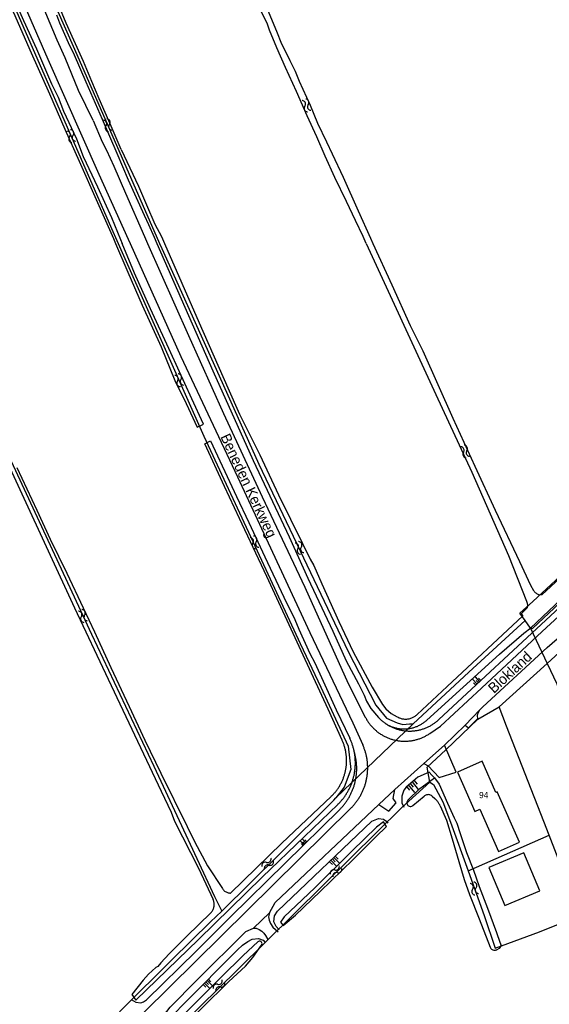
# Model space of a CAD drawing. Extents: x 123992 to 125854, y 449108 to 451911.
# Tile 5 of 175: x 125129 to 125258, y 449316 to 449554. Entities that reach past the tile are written whole.
import ezdxf
from ezdxf.enums import TextEntityAlignment as Align

# ---------------------------------------------------------------- set-up
doc = ezdxf.new("R2010")
doc.units = 0
for name, color, linetype in [('DEFAULT_113', 2, 'CONTINUOUS'), ('DEFAULT_117', 3, 'CONTINUOUS'), ('DEFAULT_21', 8, 'CONTINUOUS'), ('DEFAULT_4', 1, 'CONTINUOUS'), ('DEFAULT_48', 141, 'CONTINUOUS'), ('DEFAULT_6', 1, 'CONTINUOUS'), ('DEFAULT_87', 9, 'CONTINUOUS'), ('DEFAULT_99', 9, 'CONTINUOUS'), ('S04_TALUD', 9, 'CONTINUOUS'), ('S05_WATER', 141, 'CONTINUOUS')]:
    doc.layers.add(name, color=color, linetype=linetype)

msp = doc.modelspace()

# ---------------------------------------------------------------- linework, layer by layer
at = {"layer": 'DEFAULT_21'}
for points in [[(125070.23, 449685.889), (125081.044, 449661.776), (125081.453, 449660.865), (125082.066, 449659.499), (125082.733, 449658.01), (125082.887, 449657.67), (125083.712, 449655.844), (125084.123, 449654.934), (125084.948, 449653.109), (125085.124, 449652.719), (125085.206, 449652.537), (125085.256, 449652.426), (125123.531, 449567.744), (125151.912, 449502.902), (125153.202, 449500)], [(125079.501, 449687.753), (125086.281, 449672.989), (125097.515, 449648.353), (125108.552, 449623.519), (125117.815, 449602.628), (125122.151, 449592.774), (125124.714, 449588.438), (125125.134, 449586.571), (125128.064, 449579.175), (125133.582, 449567.547), (125142.648, 449547.049), (125163.197, 449500)], [(125102.87, 449500), (125102.907, 449499.923), (125106.522, 449491.907), (125108.558, 449487.394), (125109.37, 449485.657), (125128.854, 449443.98), (125146.733, 449405.37), (125161.849, 449373.39), (125167.975, 449360.203), (125176.516, 449341.862), (125178.286, 449338.241)], [(125153.202, 449500), (125173.942, 449453.333), (125185.749, 449427.809), (125197.232, 449403.11), (125202.199, 449392.535), (125208.814, 449378.261), (125209.51, 449372.612), (125207.857, 449368.315), (125205.88, 449365.717)], [(125163.197, 449500), (125163.737, 449498.763), (125176.153, 449471.171), (125187.19, 449446.535), (125208.87, 449401.204), (125215.571, 449388.196), (125218.133, 449385.043), (125220.695, 449383.86), (125222.075, 449383.466), (125223.651, 449383.663), (125224.568, 449383.65)], [(125251.686, 449408.702), (125250.412, 449410.427), (125253.514, 449413.299), (125263.471, 449422.491), (125283.734, 449441.298), (125296.317, 449452.837), (125318.381, 449472.943), (125332.516, 449486.106), (125331.991, 449486.731), (125333.717, 449488.404), (125342.498, 449495.872), (125347.026, 449499.918), (125347.12, 449500)], [(125353.817, 449500), (125353.655, 449499.858), (125334.602, 449483.008), (125318.95, 449468.36), (125291.929, 449443.333), (125278.505, 449430.607), (125263.279, 449416.609), (125252.961, 449406.777)], [(125224.568, 449383.65), (125238.002, 449396.138), (125251.686, 449408.702)], [(125252.961, 449406.777), (125251.686, 449408.702)], [(125252.961, 449406.777), (125256.979, 449398.252)], [(125256.979, 449398.252), (125260.831, 449401.824), (125261.731, 449401.973), (125262.881, 449401.473)], [(125245.371, 449387.737), (125256.979, 449398.252)], [(125256.979, 449398.252), (125259.35, 449393.352), (125271.598, 449354.782), (125275.595, 449341.468)], [(125228.633, 449369.502), (125227.961, 449373.151), (125232.439, 449377.323), (125240.244, 449384.766), (125245.371, 449387.737)], [(125257.445, 449356.663), (125256.151, 449359.989), (125247.143, 449383.062), (125245.371, 449387.737)], [(125205.88, 449365.717), (125224.568, 449383.65)], [(125145.84, 449287.732), (125158.685, 449301.439), (125164.013, 449306.309), (125182.101, 449324.043), (125209.545, 449351.294), (125221.854, 449363.358), (125228.633, 449369.502)], [(125228.633, 449369.502), (125229.508, 449368.977), (125231.78, 449364.727), (125233.601, 449359.852), (125237.869, 449348.031)], [(125178.286, 449338.241), (125192.196, 449352.104), (125205.405, 449365.167), (125205.88, 449365.717)], [(125237.869, 449348.031), (125257.445, 449356.663)], [(125265.011, 449337.216), (125257.445, 449356.663)], [(125237.869, 449348.031), (125241.76, 449337.255), (125244.43, 449329.306), (125255.133, 449333.248), (125265.011, 449337.216)], [(125139.921, 449299.605), (125144.687, 449304.521), (125154.194, 449314.587), (125166.177, 449326.502), (125175.534, 449335.669), (125178.286, 449338.241)]]:
    msp.add_lwpolyline(points, dxfattribs=at)
at = {"layer": 'DEFAULT_4'}
msp.add_lwpolyline([(125250.298, 449355.01), (125244.932, 449367.18), (125244.606, 449367.036), (125241.266, 449374.61), (125235.284, 449371.972), (125239.493, 449362.429), (125240.685, 449362.955), (125245.183, 449352.755), (125250.298, 449355.01)], dxfattribs=at)
at = {"layer": 'DEFAULT_48'}
for points in [[(125072.532, 449679.173), (125076.356, 449670.756), (125081.912, 449658.111), (125085.399, 449650.316), (125090.938, 449638.311), (125096.987, 449624.685), (125105.026, 449606.669), (125112.951, 449589.554), (125119.689, 449574.245), (125124.24, 449563.945), (125126.228, 449559.196), (125127.865, 449555.929), (125132.12, 449546.13), (125136.594, 449536.25), (125140.317, 449527.694), (125143.764, 449519.899), (125148.177, 449509.879), (125152.058, 449501.162), (125152.555, 449500)], [(125101.682, 449617.98), (125104.992, 449610.726), (125106.963, 449606.257), (125110.668, 449598.101), (125116.814, 449584.194), (125120.777, 449575.636), (125123.141, 449570.146), (125125.978, 449563.794), (125130.293, 449554.014), (125133.406, 449547.121), (125137.069, 449538.625), (125138.627, 449535.398), (125139.964, 449531.992), (125143.12, 449525.298), (125144.731, 449521.091), (125148.222, 449513.736), (125151.532, 449506.261), (125153.757, 449500.971), (125154.154, 449500)], [(125188.642, 449558.199), (125191.674, 449550.986), (125192.539, 449548.763), (125194.689, 449544.333), (125195.992, 449541.687), (125196.996, 449539.323), (125197.903, 449537.339), (125199.637, 449533.491), (125201.448, 449529.123), (125203.597, 449524.593), (125204.938, 449521.707)], [(125138.279, 449555.362), (125139.005, 449553.4), (125141.094, 449548.65), (125142.553, 449545.644), (125145.33, 449539.111), (125149.29, 449530.114), (125152.894, 449521.819), (125155.591, 449515.407), (125157.522, 449511.138), (125159.473, 449506.87), (125160.519, 449504.606), (125161.858, 449501.499), (125162.508, 449500)], [(125153.92, 449522.772), (125151.518, 449528.421), (125148.582, 449535.035), (125146.81, 449539.242), (125144.763, 449544.09), (125142.497, 449549.261), (125140.605, 449553.37), (125139.247, 449556.655)], [(125213.218, 449500), (125212.464, 449501.657), (125210.59, 449505.565), (125208.401, 449510.176), (125205.639, 449515.968), (125203.314, 449521.138), (125201.246, 449525.787), (125198.96, 449530.938), (125196.34, 449536.788), (125193.678, 449542.621), (125191.59, 449547.35), (125189.779, 449551.658), (125189.211, 449553.34), (125187.573, 449556.687)], [(125153.92, 449522.772), (125158.08, 449513.853), (125160.03, 449509.364), (125162.038, 449504.696), (125163.698, 449501.668), (125164.421, 449500)], [(125204.938, 449521.707), (125207.62, 449516.075), (125211.285, 449507.919), (125214.241, 449501.286), (125214.832, 449500)], [(125101.851, 449500), (125102.305, 449498.974), (125129.905, 449439.344), (125142.584, 449411.766), (125150.774, 449394.495), (125158.609, 449377.947), (125163.577, 449367.336), (125165.972, 449362.221), (125166.853, 449360.036), (125172.594, 449348.66), (125176.163, 449341.083)], [(125152.555, 449500), (125152.555, 449499.999), (125155.541, 449493.011), (125159.031, 449485.071), (125163.603, 449474.943)], [(125163.603, 449474.943), (125166.892, 449466.804), (125169.644, 449461.266), (125172.293, 449455.47), (125173.839, 449456.216), (125171.012, 449462.353), (125165.93, 449473.525), (125161.023, 449484.195), (125157.118, 449492.759), (125154.154, 449500)], [(125162.508, 449500), (125162.508, 449499.999), (125176.089, 449469.124), (125185.88, 449447.404), (125194.58, 449428.97)], [(125164.421, 449500), (125172.77, 449480.739), (125179.734, 449465.057), (125182.558, 449458.68), (125187.432, 449448.81), (125191.968, 449439.102), (125197.784, 449427.344), (125199.631, 449423.533), (125200.539, 449422.027), (125202.439, 449417.536), (125206.599, 449408.41), (125210.035, 449401.089), (125214.661, 449392.559), (125217.144, 449388.363), (125217.975, 449387.297), (125219.245, 449386.147), (125220.734, 449385.315)], [(125213.218, 449500), (125230.087, 449463.414), (125238.763, 449444.561), (125247.647, 449424.387), (125252.031, 449413.393), (125252.193, 449412.851), (125252.254, 449412.288), (125252.183, 449411.715), (125250.717, 449410.303), (125251.135, 449409.816), (125232.798, 449392.686), (125225.542, 449385.9)], [(125214.832, 449500), (125219.439, 449489.976), (125223.833, 449480.13), (125226.919, 449473.99), (125234.197, 449457.646), (125239.515, 449446.012), (125244.383, 449435.363), (125250.274, 449422.947), (125252.964, 449417.21), (125253.718, 449415.956)], [(125227.887, 449384.546), (125245.422, 449400.512), (125251.336, 449405.624), (125253.061, 449406.922), (125253.444, 449406.701), (125264.025, 449416.658), (125285.148, 449436.352), (125308.594, 449458.216), (125330.338, 449478.647), (125330.123, 449480.046), (125329.306, 449480.847), (125327.949, 449481.449), (125326.686, 449480.175), (125321.997, 449475.973), (125299.513, 449455.145), (125272.019, 449429.956), (125255.729, 449414.927), (125255.192, 449414.882)], [(125207.389, 449379.655), (125203.978, 449387.195), (125202.446, 449390.504), (125197.501, 449401.314), (125189.138, 449419.326), (125182.541, 449433.367), (125178.947, 449441.088), (125174.178, 449451.458), (125175.544, 449452.226), (125181.827, 449438.688), (125184.812, 449432.409), (125188.639, 449424.105), (125193.274, 449414.357), (125195.927, 449408.92), (125196.926, 449406.594), (125199.555, 449400.697), (125200.755, 449398.41), (125202.363, 449394.861), (125205.976, 449387.037), (125209.238, 449380.152)], [(125128.7, 449445.728), (125133.47, 449435.419), (125136.729, 449428.378), (125140.797, 449420.173), (125144.743, 449411.728), (125147.493, 449405.911), (125151.438, 449397.326), (125155.854, 449387.819), (125159.644, 449379.656), (125163.494, 449371.673), (125169.861, 449358.792), (125171.63, 449355.142), (125174.798, 449349.241), (125178.401, 449343.725)], [(125194.58, 449428.97), (125199.072, 449418.962), (125205.14, 449406.105), (125208.397, 449398.885), (125211.328, 449393.306), (125212.685, 449390.598), (125213.312, 449389.134), (125214.297, 449387.348), (125216.208, 449385.183)], [(125253.718, 449415.956), (125253.828, 449415.789), (125253.952, 449415.632), (125254.089, 449415.486), (125254.238, 449415.353), (125254.397, 449415.233), (125254.567, 449415.126), (125254.745, 449415.035), (125254.93, 449414.959), (125255.121, 449414.9), (125255.192, 449414.882)], [(125220.734, 449385.315), (125220.911, 449385.222), (125221.092, 449385.137), (125221.277, 449385.062), (125221.466, 449384.995), (125221.658, 449384.938), (125221.852, 449384.89), (125222.048, 449384.852), (125222.246, 449384.823), (125222.445, 449384.804), (125222.645, 449384.795), (125222.845, 449384.795), (125223.045, 449384.805), (125223.244, 449384.825), (125223.441, 449384.855), (125223.637, 449384.894), (125223.831, 449384.942), (125224.023, 449385), (125224.211, 449385.067), (125224.396, 449385.144), (125224.577, 449385.229), (125224.754, 449385.323), (125224.925, 449385.425), (125225.092, 449385.536), (125225.253, 449385.654), (125225.408, 449385.78), (125225.542, 449385.9)], [(125216.208, 449385.183), (125216.342, 449385.035), (125216.48, 449384.89), (125216.621, 449384.748), (125216.766, 449384.61), (125216.914, 449384.475), (125217.065, 449384.344), (125217.219, 449384.217), (125217.377, 449384.094), (125217.537, 449383.974), (125217.7, 449383.859), (125217.866, 449383.747), (125218.035, 449383.64), (125218.206, 449383.536), (125218.38, 449383.437), (125218.556, 449383.342), (125218.734, 449383.252), (125218.915, 449383.166), (125219.097, 449383.084), (125219.282, 449383.007), (125219.468, 449382.934), (125219.656, 449382.865), (125219.845, 449382.802), (125220.037, 449382.743), (125220.229, 449382.689), (125220.423, 449382.639), (125220.618, 449382.594), (125220.814, 449382.554), (125221.01, 449382.519), (125221.208, 449382.488), (125221.406, 449382.463), (125221.605, 449382.442), (125221.805, 449382.426), (125222.004, 449382.415), (125222.204, 449382.408), (125222.404, 449382.407), (125222.604, 449382.41), (125222.804, 449382.419), (125223.004, 449382.432), (125223.203, 449382.45), (125223.401, 449382.473), (125223.6, 449382.501), (125223.797, 449382.533), (125223.993, 449382.571), (125224.189, 449382.613), (125224.383, 449382.66), (125224.576, 449382.711), (125224.768, 449382.768), (125224.959, 449382.829), (125225.148, 449382.894), (125225.335, 449382.965), (125225.521, 449383.039), (125225.704, 449383.119), (125225.886, 449383.202), (125226.065, 449383.29), (125226.243, 449383.383), (125226.418, 449383.48), (125226.59, 449383.58), (125226.76, 449383.686), (125226.928, 449383.795), (125227.093, 449383.908), (125227.255, 449384.026), (125227.414, 449384.147), (125227.57, 449384.272), (125227.723, 449384.401), (125227.873, 449384.533), (125227.887, 449384.546)], [(125204.7, 449366.029), (125204.844, 449366.167), (125204.986, 449366.308), (125205.126, 449366.451), (125205.263, 449366.597), (125205.398, 449366.745), (125205.53, 449366.895), (125205.66, 449367.047), (125205.787, 449367.201), (125205.912, 449367.358), (125206.034, 449367.516), (125206.153, 449367.677), (125206.269, 449367.839), (125206.383, 449368.004), (125206.494, 449368.17), (125206.603, 449368.338), (125206.708, 449368.508), (125206.811, 449368.68), (125206.91, 449368.853), (125207.007, 449369.028), (125207.101, 449369.205), (125207.192, 449369.383), (125207.28, 449369.563), (125207.365, 449369.744), (125207.446, 449369.926), (125207.525, 449370.11), (125207.601, 449370.295), (125207.673, 449370.482), (125207.743, 449370.669), (125207.809, 449370.858), (125207.872, 449371.048), (125207.932, 449371.239), (125207.989, 449371.43), (125208.042, 449371.623), (125208.093, 449371.817), (125208.14, 449372.011), (125208.184, 449372.206), (125208.224, 449372.402), (125208.261, 449372.599), (125208.295, 449372.796), (125208.326, 449372.993), (125208.353, 449373.191), (125208.377, 449373.39), (125208.398, 449373.589), (125208.415, 449373.788), (125208.429, 449373.988), (125208.44, 449374.187), (125208.447, 449374.387), (125208.451, 449374.587), (125208.452, 449374.787), (125208.449, 449374.987), (125208.443, 449375.187), (125208.434, 449375.387), (125208.421, 449375.586), (125208.405, 449375.786), (125208.386, 449375.985), (125208.363, 449376.183), (125208.337, 449376.382), (125208.308, 449376.58), (125208.275, 449376.777), (125208.239, 449376.974), (125208.2, 449377.17), (125208.157, 449377.365), (125208.112, 449377.56), (125208.062, 449377.754), (125208.01, 449377.947), (125207.955, 449378.139), (125207.896, 449378.33), (125207.834, 449378.52), (125207.769, 449378.709), (125207.701, 449378.898), (125207.63, 449379.084), (125207.555, 449379.27), (125207.478, 449379.454), (125207.397, 449379.637), (125207.389, 449379.655)], [(125206.316, 449364.104), (125206.459, 449364.244), (125206.6, 449364.386), (125206.738, 449364.53), (125206.875, 449364.676), (125207.01, 449364.824), (125207.142, 449364.974), (125207.273, 449365.125), (125207.401, 449365.279), (125207.527, 449365.434), (125207.65, 449365.591), (125207.772, 449365.75), (125207.891, 449365.911), (125208.008, 449366.073), (125208.122, 449366.237), (125208.235, 449366.403), (125208.344, 449366.57), (125208.452, 449366.739), (125208.557, 449366.909), (125208.659, 449367.081), (125208.759, 449367.254), (125208.857, 449367.428), (125208.952, 449367.604), (125209.044, 449367.782), (125209.134, 449367.96), (125209.222, 449368.14), (125209.307, 449368.321), (125209.389, 449368.504), (125209.469, 449368.687), (125209.546, 449368.872), (125209.62, 449369.057), (125209.692, 449369.244), (125209.761, 449369.432), (125209.827, 449369.62), (125209.89, 449369.81), (125209.951, 449370.001), (125210.01, 449370.192), (125210.065, 449370.384), (125210.118, 449370.577), (125210.168, 449370.771), (125210.215, 449370.965), (125210.259, 449371.16), (125210.301, 449371.356), (125210.339, 449371.552), (125210.375, 449371.749), (125210.408, 449371.946), (125210.439, 449372.144), (125210.466, 449372.342), (125210.491, 449372.54), (125210.512, 449372.739), (125210.531, 449372.938), (125210.548, 449373.137), (125210.561, 449373.337), (125210.571, 449373.537), (125210.579, 449373.737), (125210.583, 449373.937), (125210.585, 449374.137), (125210.584, 449374.337), (125210.58, 449374.536), (125210.573, 449374.736), (125210.564, 449374.936), (125210.551, 449375.136), (125210.536, 449375.335), (125210.518, 449375.534), (125210.497, 449375.733), (125210.473, 449375.932), (125210.446, 449376.13), (125210.417, 449376.328), (125210.384, 449376.525), (125210.349, 449376.722), (125210.311, 449376.918), (125210.27, 449377.114), (125210.227, 449377.309), (125210.18, 449377.504), (125210.131, 449377.698), (125210.079, 449377.891), (125210.025, 449378.083), (125209.967, 449378.275), (125209.907, 449378.466), (125209.844, 449378.655), (125209.778, 449378.844), (125209.71, 449379.032), (125209.639, 449379.219), (125209.566, 449379.405), (125209.489, 449379.59), (125209.41, 449379.774), (125209.329, 449379.957), (125209.245, 449380.138), (125209.238, 449380.152)], [(125223.305, 449365.135), (125226.187, 449368.007), (125229.708, 449370.556), (125230.834, 449369.027), (125232.914, 449364.415), (125234.504, 449360.865), (125235.152, 449359.561), (125235.95, 449357.057), (125237.47, 449352.468), (125239.173, 449348.179), (125240.579, 449344.231), (125242.573, 449338.999), (125244.722, 449333.128), (125245.541, 449330.784), (125245.854, 449329.942), (125245.388, 449329.227), (125244.799, 449328.938)], [(125224.505, 449363.826), (125227.271, 449366.157)], [(125229.134, 449366.142), (125228.975, 449366.262), (125228.8, 449366.359), (125228.613, 449366.431), (125228.419, 449366.476), (125228.22, 449366.494), (125228.02, 449366.483), (125227.824, 449366.445), (125227.635, 449366.38), (125227.457, 449366.29), (125227.293, 449366.175), (125227.271, 449366.157)], [(125229.134, 449366.142), (125229.78, 449365.579)], [(125175.594, 449337.9), (125169.792, 449332.201), (125165.537, 449327.941), (125163.478, 449325.8), (125162.751, 449324.887), (125162.289, 449324.612), (125160.556, 449323.048), (125159.263, 449321.561), (125156.474, 449318.087), (125157.461, 449316.701), (125172.624, 449331.398), (125188.01, 449346.472), (125198.313, 449356.375), (125206.316, 449364.104)], [(125204.7, 449366.029), (125192.781, 449354.783), (125180.399, 449342.66)], [(125223.305, 449365.135), (125223.18, 449364.979), (125223.093, 449364.799), (125223.049, 449364.605), (125223.049, 449364.405), (125223.094, 449364.211), (125223.18, 449364.031), (125223.305, 449363.875), (125223.462, 449363.751), (125223.642, 449363.665), (125223.836, 449363.622), (125224.036, 449363.623), (125224.23, 449363.668), (125224.41, 449363.756), (125224.505, 449363.826)], [(125231.074, 449363.82), (125230.99, 449364.001), (125230.898, 449364.179), (125230.8, 449364.353), (125230.695, 449364.523), (125230.583, 449364.689), (125230.464, 449364.85), (125230.34, 449365.007), (125230.209, 449365.158), (125230.072, 449365.303), (125229.929, 449365.444), (125229.781, 449365.578), (125229.78, 449365.579)], [(125231.074, 449363.82), (125232.619, 449360.301), (125233.979, 449355.815), (125235.633, 449350.306), (125236.895, 449345.981), (125238.223, 449342.273), (125240.531, 449336.42), (125243.174, 449329.576)], [(125218.089, 449358.785), (125217.359, 449359.871), (125215.668, 449358.626), (125209.821, 449352.862), (125200.746, 449343.947), (125196.23, 449339.65), (125193.367, 449336.897), (125192.496, 449335.586), (125193.149, 449334.781), (125196.09, 449337.273), (125202.037, 449342.998), (125210.022, 449350.802), (125215.508, 449356.25), (125218.089, 449358.785)], [(125178.401, 449343.725), (125178.518, 449343.563), (125178.647, 449343.411), (125178.79, 449343.27), (125178.943, 449343.142), (125179.107, 449343.028), (125179.281, 449342.928), (125179.462, 449342.843), (125179.649, 449342.773), (125179.842, 449342.72), (125180.038, 449342.684), (125180.237, 449342.664), (125180.399, 449342.66)], [(125175.594, 449337.9), (125175.732, 449338.045), (125175.858, 449338.2), (125175.974, 449338.363), (125176.077, 449338.534), (125176.168, 449338.712), (125176.246, 449338.896), (125176.311, 449339.086), (125176.361, 449339.279), (125176.398, 449339.476), (125176.421, 449339.674), (125176.429, 449339.874), (125176.424, 449340.074), (125176.403, 449340.273), (125176.369, 449340.47), (125176.321, 449340.664), (125176.259, 449340.854), (125176.183, 449341.039), (125176.163, 449341.083)], [(125186.946, 449330.844), (125183.469, 449327.57), (125178.084, 449322.281), (125170.34, 449314.515), (125164.995, 449309.166), (125166.163, 449307.816), (125168.096, 449309.419), (125173.441, 449314.808), (125179.955, 449321.207), (125183.967, 449324.949), (125185.784, 449327.071), (125187.877, 449330.035)], [(125187.877, 449330.035), (125187.965, 449330.214), (125187.991, 449330.411), (125187.953, 449330.607), (125187.855, 449330.78), (125187.708, 449330.914), (125187.525, 449330.994), (125187.327, 449331.011), (125187.133, 449330.965), (125186.964, 449330.86), (125186.946, 449330.844)], [(125243.174, 449329.576), (125243.261, 449329.396), (125243.378, 449329.234), (125243.52, 449329.093), (125243.683, 449328.979), (125243.864, 449328.893), (125244.056, 449328.839), (125244.255, 449328.818), (125244.454, 449328.831), (125244.648, 449328.877), (125244.799, 449328.938)]]:
    msp.add_lwpolyline(points, dxfattribs=at)
at = {"layer": 'DEFAULT_6'}
msp.add_lwpolyline([(125255.22, 449343.167), (125251.341, 449352.4), (125242.864, 449348.839), (125246.743, 449339.606), (125255.22, 449343.167)], dxfattribs=at)
at = {"layer": 'DEFAULT_87'}
for points in [[(125230.778, 449384.667), (125258.948, 449410.847), (125286.644, 449436.745), (125307.425, 449456.049), (125324.356, 449471.67), (125329.754, 449476.93), (125330.212, 449477.545), (125330.432, 449478.264), (125330.338, 449478.647)], [(125217.922, 449383.684), (125218.089, 449383.573), (125218.257, 449383.466), (125218.428, 449383.362), (125218.601, 449383.261), (125218.775, 449383.163), (125218.952, 449383.069), (125219.13, 449382.979), (125219.31, 449382.891), (125219.492, 449382.808), (125219.675, 449382.728), (125219.86, 449382.651), (125220.046, 449382.578), (125220.233, 449382.508), (125220.422, 449382.443), (125220.612, 449382.38), (125220.804, 449382.322), (125220.996, 449382.267), (125221.189, 449382.216), (125221.384, 449382.169), (125221.579, 449382.125), (125221.775, 449382.086), (125221.972, 449382.05), (125222.169, 449382.018), (125222.367, 449381.989), (125222.566, 449381.965), (125222.764, 449381.944), (125222.964, 449381.927), (125223.163, 449381.915), (125223.363, 449381.905), (125223.563, 449381.9), (125223.763, 449381.899), (125223.963, 449381.901), (125224.163, 449381.908), (125224.363, 449381.918), (125224.562, 449381.932), (125224.761, 449381.95), (125224.96, 449381.972), (125225.158, 449381.998), (125225.356, 449382.027), (125225.553, 449382.06), (125225.75, 449382.097), (125225.946, 449382.138), (125226.141, 449382.183), (125226.335, 449382.231), (125226.528, 449382.283), (125226.72, 449382.339), (125226.911, 449382.399), (125227.101, 449382.462), (125227.289, 449382.529), (125227.476, 449382.6), (125227.662, 449382.674), (125227.846, 449382.751), (125228.029, 449382.833), (125228.21, 449382.917), (125228.39, 449383.006), (125228.567, 449383.097), (125228.743, 449383.193), (125228.917, 449383.291), (125229.089, 449383.393), (125229.26, 449383.498), (125229.428, 449383.607), (125229.593, 449383.718), (125229.757, 449383.833), (125229.919, 449383.951), (125230.078, 449384.072), (125230.235, 449384.196), (125230.389, 449384.323), (125230.541, 449384.453), (125230.69, 449384.586), (125230.778, 449384.667)], [(125206.733, 449362.844), (125206.875, 449362.985), (125207.014, 449363.129), (125207.152, 449363.274), (125207.287, 449363.421), (125207.42, 449363.57), (125207.551, 449363.721), (125207.68, 449363.874), (125207.807, 449364.029), (125207.932, 449364.185), (125208.054, 449364.344), (125208.174, 449364.504), (125208.292, 449364.665), (125208.407, 449364.829), (125208.52, 449364.994), (125208.631, 449365.16), (125208.739, 449365.328), (125208.845, 449365.498), (125208.948, 449365.669), (125209.049, 449365.842), (125209.148, 449366.016), (125209.244, 449366.191), (125209.337, 449366.368), (125209.428, 449366.546), (125209.516, 449366.726), (125209.602, 449366.906), (125209.685, 449367.088), (125209.766, 449367.271), (125209.844, 449367.455), (125209.919, 449367.641), (125209.992, 449367.827), (125210.062, 449368.014), (125210.129, 449368.203), (125210.194, 449368.392), (125210.256, 449368.582), (125210.315, 449368.773), (125210.372, 449368.965), (125210.425, 449369.158), (125210.476, 449369.351), (125210.525, 449369.545), (125210.57, 449369.74), (125210.613, 449369.935), (125210.653, 449370.131), (125210.69, 449370.328), (125210.724, 449370.525), (125210.755, 449370.722), (125210.784, 449370.92), (125210.81, 449371.119), (125210.832, 449371.317), (125210.852, 449371.516), (125210.87, 449371.716), (125210.884, 449371.915), (125210.896, 449372.115), (125210.904, 449372.315), (125210.91, 449372.514), (125210.913, 449372.714), (125210.913, 449372.914), (125210.91, 449373.114), (125210.905, 449373.314), (125210.896, 449373.514), (125210.885, 449373.714), (125210.871, 449373.913), (125210.854, 449374.113), (125210.834, 449374.312), (125210.811, 449374.51), (125210.786, 449374.709), (125210.757, 449374.907), (125210.726, 449375.104), (125210.692, 449375.301), (125210.655, 449375.498), (125210.616, 449375.694), (125210.573, 449375.889), (125210.528, 449376.084), (125210.48, 449376.278), (125210.429, 449376.472), (125210.376, 449376.664), (125210.363, 449376.708)], [(125229.748, 449370.595), (125229.113, 449371.18), (125228.46, 449371.905), (125225.67, 449370.689), (125222.85, 449368.315), (125222.344, 449367.6), (125221.837, 449366.156), (125221.845, 449364.478), (125222.305, 449363.44)], [(125156.324, 449316.875), (125157.444, 449316.256), (125158.644, 449316.097), (125159.351, 449316.321), (125160.042, 449316.82), (125172.04, 449328.606), (125180.43, 449336.966), (125206.733, 449362.844)], [(125192.165, 449333.72), (125191.385, 449334.538), (125190.845, 449335.716), (125191.044, 449337.113), (125191.777, 449338.279), (125214.565, 449360.037), (125216.168, 449360.722), (125217.368, 449360.523), (125218.167, 449359.984), (125218.407, 449359.605)], [(125165.082, 449307.295), (125164.422, 449307.774), (125164.042, 449308.812), (125164.042, 449309.71), (125164.676, 449311.255), (125169.03, 449315.744), (125182.061, 449328.921), (125183.27, 449330.049), (125184.549, 449330.941), (125185.628, 449331.481), (125187.147, 449331.661), (125188.307, 449331.262), (125188.767, 449330.683)]]:
    msp.add_lwpolyline(points, dxfattribs=at)
at = {"layer": 'DEFAULT_99'}
for points in [[(125063.407, 449708.385), (125068.49, 449696.823), (125072.59, 449687.885), (125075.684, 449681.111), (125083.726, 449663.375), (125092.317, 449644.217), (125096.69, 449634.198), (125099.764, 449627.444), (125106.346, 449612.856), (125112.886, 449597.827), (125116.157, 449590.593), (125120.687, 449580.072), (125125.73, 449568.591), (125136.149, 449544.646), (125148.502, 449516.771), (125155.636, 449500.999), (125156.083, 449500)], [(125147.128, 449529.748), (125143.557, 449537.065), (125140.33, 449544.939), (125138.459, 449549.206), (125135.702, 449555.798), (125132.312, 449563.134), (125130.083, 449567.904), (125127.205, 449574.096), (125125.155, 449578.505), (125122.926, 449583.156), (125121.231, 449586.823), (125118.135, 449593.417), (125116.012, 449598.887), (125113.551, 449604.677), (125110.345, 449612.83), (125107.386, 449619.023), (125105.455, 449623.272), (125102.224, 449630.567), (125098.952, 449637.741), (125094.36, 449647.862), (125090.144, 449657.54), (125085.592, 449667.56), (125081.456, 449677.138)], [(125147.128, 449529.748), (125149.314, 449524.619), (125150.4, 449522.615), (125152.174, 449518.726), (125154.99, 449512.134), (125159.52, 449501.674), (125160.267, 449500)], [(125156.083, 449500), (125168.342, 449472.606), (125182.066, 449443.44), (125199.598, 449405.732), (125210.007, 449383.887), (125212.387, 449378.529)], [(125160.267, 449500), (125160.267, 449499.999), (125170.245, 449477.704), (125178.661, 449458.793), (125188.064, 449438.655), (125198.333, 449416.751), (125208.81, 449393.427), (125212.992, 449385.271)], [(125228.607, 449381.325), (125231.175, 449383.089), (125241.112, 449392.256), (125255.826, 449406.018), (125266.832, 449416.174), (125279.169, 449427.918), (125292.274, 449440.394), (125301.646, 449448.986), (125307.691, 449454.39), (125312.768, 449458.942), (125319.661, 449465.217), (125331.793, 449476.263)], [(125240.728, 449387.065), (125241.454, 449387.758), (125257.013, 449402.152), (125260.659, 449405.258)], [(125212.992, 449385.271), (125213.085, 449385.094), (125213.181, 449384.919), (125213.281, 449384.745), (125213.383, 449384.573), (125213.489, 449384.404), (125213.598, 449384.236), (125213.71, 449384.07), (125213.825, 449383.907), (125213.944, 449383.746), (125214.065, 449383.586), (125214.189, 449383.43), (125214.316, 449383.275), (125214.446, 449383.123), (125214.579, 449382.974), (125214.714, 449382.826), (125214.852, 449382.682), (125214.993, 449382.54), (125215.137, 449382.401), (125215.283, 449382.264), (125215.431, 449382.13), (125215.582, 449381.999), (125215.736, 449381.871), (125215.892, 449381.745), (125216.05, 449381.623), (125216.21, 449381.504), (125216.373, 449381.387), (125216.538, 449381.274), (125216.704, 449381.163), (125216.873, 449381.056), (125217.044, 449380.952), (125217.217, 449380.851), (125217.391, 449380.754), (125217.568, 449380.66), (125217.746, 449380.569), (125217.926, 449380.481), (125218.107, 449380.397), (125218.29, 449380.316), (125218.474, 449380.238), (125218.66, 449380.164), (125218.847, 449380.094), (125219.036, 449380.027), (125219.225, 449379.963), (125219.416, 449379.904), (125219.608, 449379.847), (125219.801, 449379.794), (125219.995, 449379.745), (125220.19, 449379.7), (125220.385, 449379.658), (125220.581, 449379.619), (125220.778, 449379.585), (125220.976, 449379.554), (125221.174, 449379.527), (125221.373, 449379.503), (125221.572, 449379.483), (125221.771, 449379.467), (125221.971, 449379.455), (125222.171, 449379.446), (125222.371, 449379.441), (125222.57, 449379.44), (125222.77, 449379.443), (125222.97, 449379.449), (125223.17, 449379.459), (125223.37, 449379.473), (125223.569, 449379.49), (125223.768, 449379.511), (125223.966, 449379.536), (125224.164, 449379.565), (125224.362, 449379.597), (125224.558, 449379.633), (125224.754, 449379.672), (125224.95, 449379.716), (125225.144, 449379.762), (125225.338, 449379.813), (125225.53, 449379.867), (125225.722, 449379.925), (125225.912, 449379.986), (125226.101, 449380.051), (125226.289, 449380.119), (125226.476, 449380.191), (125226.661, 449380.266), (125226.845, 449380.345), (125227.027, 449380.427), (125227.208, 449380.512), (125227.387, 449380.601), (125227.565, 449380.693), (125227.741, 449380.789), (125227.915, 449380.887), (125228.087, 449380.989), (125228.257, 449381.094), (125228.425, 449381.203), (125228.591, 449381.314), (125228.607, 449381.325)], [(125240.728, 449387.065), (125237.136, 449383.319)], [(125237.136, 449383.319), (125237.97, 449382.713), (125240.228, 449384.911), (125240.174, 449385.551), (125240.258, 449386.07), (125240.463, 449386.567), (125240.728, 449387.065)], [(125232.175, 449378.466), (125237.136, 449383.319)], [(125209.497, 449363.216), (125209.638, 449363.358), (125209.777, 449363.501), (125209.914, 449363.647), (125210.049, 449363.795), (125210.182, 449363.944), (125210.312, 449364.096), (125210.441, 449364.249), (125210.567, 449364.405), (125210.69, 449364.562), (125210.812, 449364.721), (125210.931, 449364.881), (125211.048, 449365.044), (125211.162, 449365.208), (125211.274, 449365.373), (125211.384, 449365.541), (125211.491, 449365.71), (125211.595, 449365.88), (125211.697, 449366.052), (125211.797, 449366.226), (125211.894, 449366.4), (125211.989, 449366.577), (125212.081, 449366.754), (125212.17, 449366.933), (125212.257, 449367.114), (125212.341, 449367.295), (125212.422, 449367.478), (125212.501, 449367.662), (125212.577, 449367.847), (125212.65, 449368.033), (125212.721, 449368.22), (125212.788, 449368.408), (125212.854, 449368.597), (125212.916, 449368.787), (125212.975, 449368.978), (125213.032, 449369.17), (125213.086, 449369.362), (125213.137, 449369.556), (125213.186, 449369.75), (125213.231, 449369.944), (125213.274, 449370.14), (125213.313, 449370.336), (125213.35, 449370.532), (125213.384, 449370.73), (125213.416, 449370.927), (125213.444, 449371.125), (125213.469, 449371.323), (125213.492, 449371.522), (125213.511, 449371.721), (125213.528, 449371.921), (125213.542, 449372.12), (125213.553, 449372.32), (125213.561, 449372.52), (125213.566, 449372.72), (125213.568, 449372.92), (125213.567, 449373.12), (125213.563, 449373.319), (125213.556, 449373.519), (125213.547, 449373.719), (125213.534, 449373.919), (125213.519, 449374.118), (125213.501, 449374.317), (125213.48, 449374.516), (125213.455, 449374.715), (125213.428, 449374.913), (125213.399, 449375.111), (125213.366, 449375.308), (125213.33, 449375.505), (125213.292, 449375.701), (125213.25, 449375.897), (125213.206, 449376.092), (125213.159, 449376.286), (125213.109, 449376.48), (125213.056, 449376.673), (125213.001, 449376.865), (125212.943, 449377.056), (125212.881, 449377.247), (125212.818, 449377.436), (125212.751, 449377.625), (125212.682, 449377.812), (125212.609, 449377.999), (125212.535, 449378.184), (125212.457, 449378.369), (125212.387, 449378.529)], [(125232.175, 449378.466), (125227.139, 449374.072)], [(125227.139, 449374.072), (125228.234, 449373.505), (125230.868, 449370.686), (125234.999, 449371.909), (125232.175, 449378.466)], [(125220.126, 449367.739), (125227.139, 449374.072)], [(125220.126, 449367.739), (125216.276, 449364.095)], [(125216.276, 449364.095), (125218.721, 449362.497), (125220.418, 449364.48), (125219.708, 449365.585), (125220.126, 449367.739)], [(125189.796, 449337.905), (125191.157, 449340.352), (125216.276, 449364.095)], [(125159.436, 449313.727), (125209.497, 449363.216)], [(125185.946, 449334.182), (125189.796, 449337.905)], [(125189.796, 449337.905), (125189.562, 449336.88), (125189.728, 449336.065), (125190.082, 449335.251), (125190.638, 449334.384), (125191.875, 449333.283)], [(125162.307, 449310.636), (125162.53, 449310.845), (125165.805, 449314.992), (125172.22, 449321.572), (125184.058, 449333.339), (125185.946, 449334.182)], [(125185.946, 449334.182), (125186.602, 449334.117), (125187.332, 449333.855), (125187.984, 449333.403), (125188.434, 449332.912), (125188.849, 449332.364), (125189.44, 449331.44)]]:
    msp.add_lwpolyline(points, dxfattribs=at)
at = {"layer": 'S04_TALUD'}
for p, q in [((125239.534, 449395.037), (125240.65, 449393.831)), ((125238.931, 449394.479), (125240.046, 449393.273)), ((125239.187, 449393.597), (125239.745, 449392.994)), ((125239.79, 449394.155), (125240.348, 449393.552)), ((125240.393, 449394.713), (125240.951, 449394.11)), ((125224.988, 449367.015), (125223.481, 449368.836)), ((125224.689, 449368.302), (125223.936, 449369.213)), ((125225.898, 449367.769), (125224.391, 449369.59)), ((125225.6, 449369.056), (125224.847, 449369.966)), ((125223.779, 449367.549), (125223.025, 449368.46)), ((125197.229, 449355.32), (125198.108, 449354.389)), ((125197.436, 449354.635), (125197.875, 449354.17)), ((125197.695, 449355.76), (125198.574, 449354.829)), ((125197.902, 449355.075), (125198.341, 449354.609)), ((125198.367, 449355.514), (125198.807, 449355.048)), ((125205.027, 449349.555), (125204.354, 449350.239)), ((125206.042, 449349.207), (125204.696, 449350.576)), ((125205.711, 449350.228), (125205.038, 449350.912)), ((125206.726, 449349.88), (125205.38, 449351.248)), ((125206.395, 449350.901), (125205.722, 449351.585)), ((125175.348, 449319.574), (125174.069, 449320.826)), ((125175.021, 449320.52), (125174.382, 449321.146)), ((125175.974, 449320.214), (125174.695, 449321.466)), ((125175.648, 449321.159), (125175.008, 449321.785)), ((125174.395, 449319.88), (125173.756, 449320.507))]:
    msp.add_line(p, q, dxfattribs=at)
at = {"layer": 'S05_WATER'}
for points in [[(125198.349, 449533.233), (125198.452, 449533.404), (125198.512, 449533.594), (125198.527, 449533.793), (125198.494, 449533.99), (125198.416, 449534.174), (125198.298, 449534.334), (125198.145, 449534.463), (125197.967, 449534.553), (125197.773, 449534.598), (125197.735, 449534.601)], [(125198.349, 449533.233), (125198.247, 449533.062), (125198.186, 449532.872), (125198.172, 449532.673), (125198.205, 449532.476), (125198.283, 449532.292), (125198.401, 449532.131), (125198.554, 449532.003), (125198.732, 449531.913), (125198.926, 449531.868), (125198.963, 449531.864)], [(125199.171, 449533.601), (125199.273, 449533.772), (125199.334, 449533.962), (125199.348, 449534.161), (125199.315, 449534.358), (125199.237, 449534.542), (125199.119, 449534.703), (125198.966, 449534.831), (125198.788, 449534.921), (125198.594, 449534.966), (125198.557, 449534.97)], [(125199.171, 449533.601), (125199.068, 449533.43), (125199.008, 449533.24), (125198.993, 449533.041), (125199.026, 449532.844), (125199.104, 449532.66), (125199.222, 449532.5), (125199.375, 449532.371), (125199.553, 449532.281), (125199.747, 449532.236), (125199.785, 449532.233)], [(125150.234, 449528.452), (125150.338, 449528.623), (125150.4, 449528.813), (125150.415, 449529.012), (125150.383, 449529.209), (125150.307, 449529.393), (125150.19, 449529.554), (125150.038, 449529.684), (125149.86, 449529.774), (125149.666, 449529.821), (125149.629, 449529.825)], [(125150.234, 449528.452), (125150.13, 449528.282), (125150.069, 449528.092), (125150.054, 449527.893), (125150.085, 449527.696), (125150.162, 449527.512), (125150.279, 449527.35), (125150.431, 449527.221), (125150.609, 449527.13), (125150.803, 449527.084), (125150.84, 449527.08)], [(125151.058, 449528.816), (125151.162, 449528.986), (125151.223, 449529.176), (125151.238, 449529.375), (125151.207, 449529.572), (125151.13, 449529.756), (125151.013, 449529.918), (125150.861, 449530.047), (125150.683, 449530.138), (125150.489, 449530.184), (125150.452, 449530.188)], [(125151.058, 449528.816), (125150.954, 449528.645), (125150.892, 449528.455), (125150.877, 449528.256), (125150.909, 449528.059), (125150.985, 449527.875), (125151.102, 449527.714), (125151.254, 449527.584), (125151.432, 449527.494), (125151.626, 449527.447), (125151.663, 449527.443)], [(125141.422, 449525.81), (125141.528, 449525.978), (125141.592, 449526.167), (125141.611, 449526.366), (125141.582, 449526.563), (125141.508, 449526.749), (125141.393, 449526.912), (125141.244, 449527.044), (125141.067, 449527.137), (125140.874, 449527.187), (125140.837, 449527.191)], [(125142.25, 449526.16), (125142.357, 449526.329), (125142.421, 449526.518), (125142.439, 449526.717), (125142.411, 449526.914), (125142.337, 449527.1), (125142.222, 449527.263), (125142.072, 449527.395), (125141.896, 449527.488), (125141.703, 449527.538), (125141.665, 449527.542)], [(125142.25, 449526.16), (125142.144, 449525.992), (125142.08, 449525.803), (125142.061, 449525.604), (125142.09, 449525.407), (125142.164, 449525.221), (125142.279, 449525.058), (125142.428, 449524.926), (125142.605, 449524.833), (125142.798, 449524.783), (125142.835, 449524.779)], [(125141.422, 449525.81), (125141.315, 449525.641), (125141.251, 449525.452), (125141.233, 449525.253), (125141.261, 449525.056), (125141.335, 449524.87), (125141.45, 449524.707), (125141.6, 449524.575), (125141.776, 449524.482), (125141.969, 449524.432), (125142.007, 449524.428)], [(125167.554, 449466.663), (125167.654, 449466.836), (125167.712, 449467.027), (125167.723, 449467.226), (125167.688, 449467.422), (125167.608, 449467.605), (125167.488, 449467.764), (125167.333, 449467.891), (125167.154, 449467.978), (125166.959, 449468.021), (125166.922, 449468.023)], [(125167.554, 449466.663), (125167.453, 449466.491), (125167.396, 449466.3), (125167.384, 449466.101), (125167.42, 449465.904), (125167.5, 449465.722), (125167.62, 449465.562), (125167.775, 449465.436), (125167.954, 449465.349), (125168.149, 449465.306), (125168.186, 449465.303)], [(125168.37, 449467.043), (125168.471, 449467.215), (125168.528, 449467.406), (125168.54, 449467.605), (125168.504, 449467.802), (125168.424, 449467.984), (125168.304, 449468.144), (125168.149, 449468.27), (125167.97, 449468.357), (125167.775, 449468.4), (125167.738, 449468.403)], [(125168.37, 449467.043), (125168.27, 449466.87), (125168.212, 449466.679), (125168.201, 449466.48), (125168.236, 449466.284), (125168.316, 449466.101), (125168.436, 449465.942), (125168.591, 449465.815), (125168.77, 449465.728), (125168.965, 449465.685), (125169.002, 449465.683)], [(125236.743, 449449.402), (125236.839, 449449.577), (125236.891, 449449.77), (125236.897, 449449.969), (125236.857, 449450.165), (125236.772, 449450.345), (125236.647, 449450.501), (125236.489, 449450.623), (125236.307, 449450.705), (125236.111, 449450.743), (125236.074, 449450.745)], [(125237.549, 449449.804), (125237.645, 449449.979), (125237.697, 449450.171), (125237.703, 449450.371), (125237.662, 449450.566), (125237.577, 449450.747), (125237.452, 449450.902), (125237.295, 449451.025), (125237.113, 449451.107), (125236.917, 449451.144), (125236.88, 449451.146)], [(125237.549, 449449.804), (125237.453, 449449.629), (125237.401, 449449.436), (125237.395, 449449.237), (125237.435, 449449.041), (125237.52, 449448.861), (125237.645, 449448.705), (125237.803, 449448.583), (125237.985, 449448.501), (125238.181, 449448.463), (125238.218, 449448.461)], [(125236.743, 449449.402), (125236.647, 449449.227), (125236.595, 449449.035), (125236.589, 449448.835), (125236.63, 449448.64), (125236.715, 449448.459), (125236.84, 449448.304), (125236.997, 449448.181), (125237.179, 449448.099), (125237.375, 449448.062), (125237.412, 449448.06)], [(125185.789, 449427.386), (125185.889, 449427.559), (125185.945, 449427.75), (125185.956, 449427.949), (125185.92, 449428.145), (125185.84, 449428.328), (125185.719, 449428.487), (125185.564, 449428.613), (125185.384, 449428.699), (125185.189, 449428.741), (125185.152, 449428.744)], [(125186.603, 449427.768), (125186.703, 449427.941), (125186.76, 449428.132), (125186.771, 449428.331), (125186.735, 449428.527), (125186.655, 449428.71), (125186.533, 449428.869), (125186.379, 449428.995), (125186.199, 449429.081), (125186.004, 449429.123), (125185.967, 449429.126)], [(125185.789, 449427.386), (125185.689, 449427.213), (125185.632, 449427.022), (125185.621, 449426.823), (125185.657, 449426.627), (125185.737, 449426.444), (125185.859, 449426.285), (125186.013, 449426.159), (125186.193, 449426.073), (125186.388, 449426.031), (125186.425, 449426.028)], [(125186.603, 449427.768), (125186.503, 449427.595), (125186.447, 449427.404), (125186.436, 449427.205), (125186.472, 449427.009), (125186.552, 449426.826), (125186.673, 449426.667), (125186.828, 449426.541), (125187.008, 449426.455), (125187.203, 449426.413), (125187.24, 449426.41)], [(125196.685, 449426.062), (125196.783, 449426.236), (125196.837, 449426.428), (125196.845, 449426.627), (125196.807, 449426.823), (125196.724, 449427.004), (125196.601, 449427.161), (125196.444, 449427.285), (125196.264, 449427.369), (125196.068, 449427.409), (125196.031, 449427.411)], [(125196.685, 449426.062), (125196.587, 449425.888), (125196.533, 449425.696), (125196.525, 449425.496), (125196.563, 449425.301), (125196.646, 449425.119), (125196.769, 449424.962), (125196.926, 449424.838), (125197.107, 449424.754), (125197.302, 449424.714), (125197.34, 449424.712)], [(125197.495, 449426.454), (125197.593, 449426.628), (125197.647, 449426.82), (125197.655, 449427.02), (125197.617, 449427.215), (125197.534, 449427.397), (125197.411, 449427.554), (125197.254, 449427.678), (125197.073, 449427.762), (125196.878, 449427.802), (125196.84, 449427.804)], [(125197.495, 449426.454), (125197.397, 449426.28), (125197.343, 449426.088), (125197.335, 449425.889), (125197.373, 449425.693), (125197.456, 449425.512), (125197.579, 449425.355), (125197.736, 449425.231), (125197.916, 449425.147), (125198.112, 449425.107), (125198.149, 449425.105)], [(125144.264, 449409.577), (125144.363, 449409.75), (125144.418, 449409.942), (125144.427, 449410.141), (125144.39, 449410.337), (125144.308, 449410.519), (125144.185, 449410.677), (125144.029, 449410.801), (125143.849, 449410.886), (125143.654, 449410.927), (125143.616, 449410.93)], [(125144.264, 449409.577), (125144.166, 449409.403), (125144.11, 449409.211), (125144.101, 449409.012), (125144.139, 449408.816), (125144.221, 449408.634), (125144.343, 449408.477), (125144.499, 449408.352), (125144.679, 449408.267), (125144.875, 449408.226), (125144.912, 449408.224)], [(125145.076, 449409.965), (125145.174, 449410.139), (125145.23, 449410.331), (125145.239, 449410.53), (125145.201, 449410.726), (125145.119, 449410.908), (125144.997, 449411.065), (125144.841, 449411.19), (125144.661, 449411.275), (125144.465, 449411.316), (125144.428, 449411.318)], [(125145.076, 449409.965), (125144.977, 449409.792), (125144.922, 449409.6), (125144.913, 449409.401), (125144.95, 449409.205), (125145.032, 449409.023), (125145.155, 449408.865), (125145.311, 449408.741), (125145.491, 449408.656), (125145.686, 449408.615), (125145.724, 449408.612)], [(125189.057, 449350.082), (125188.863, 449350.126), (125188.663, 449350.124), (125188.47, 449350.075), (125188.293, 449349.982), (125188.143, 449349.851), (125188.027, 449349.688), (125187.953, 449349.503), (125187.924, 449349.306), (125187.942, 449349.107), (125187.95, 449349.07)], [(125189.665, 449349.418), (125189.47, 449349.462), (125189.27, 449349.459), (125189.077, 449349.41), (125188.9, 449349.318), (125188.75, 449349.186), (125188.635, 449349.024), (125188.56, 449348.839), (125188.531, 449348.641), (125188.549, 449348.442), (125188.557, 449348.406)], [(125189.057, 449350.082), (125189.252, 449350.038), (125189.452, 449350.041), (125189.645, 449350.09), (125189.822, 449350.182), (125189.972, 449350.314), (125190.087, 449350.476), (125190.162, 449350.661), (125190.191, 449350.859), (125190.173, 449351.058), (125190.165, 449351.094)], [(125189.665, 449349.418), (125189.859, 449349.374), (125190.059, 449349.376), (125190.252, 449349.425), (125190.429, 449349.518), (125190.579, 449349.649), (125190.695, 449349.812), (125190.769, 449349.997), (125190.798, 449350.194), (125190.78, 449350.393), (125190.772, 449350.43)], [(125205.596, 449348.25), (125205.401, 449348.29), (125205.201, 449348.283), (125205.009, 449348.23), (125204.834, 449348.133), (125204.687, 449347.998), (125204.575, 449347.833), (125204.505, 449347.646), (125204.48, 449347.448), (125204.502, 449347.25), (125204.512, 449347.214)], [(125206.218, 449347.6), (125206.022, 449347.639), (125205.823, 449347.632), (125205.631, 449347.579), (125205.456, 449347.483), (125205.309, 449347.348), (125205.197, 449347.183), (125205.127, 449346.996), (125205.102, 449346.798), (125205.124, 449346.599), (125205.134, 449346.563)], [(125205.596, 449348.25), (125205.792, 449348.211), (125205.991, 449348.218), (125206.183, 449348.271), (125206.358, 449348.367), (125206.505, 449348.502), (125206.617, 449348.667), (125206.687, 449348.854), (125206.712, 449349.052), (125206.69, 449349.251), (125206.68, 449349.287)], [(125206.218, 449347.6), (125206.413, 449347.56), (125206.613, 449347.567), (125206.805, 449347.62), (125206.98, 449347.717), (125207.127, 449347.852), (125207.239, 449348.017), (125207.309, 449348.204), (125207.334, 449348.402), (125207.312, 449348.6), (125207.302, 449348.636)], [(125238.953, 449343.586), (125239.061, 449343.754), (125239.127, 449343.942), (125239.147, 449344.141), (125239.12, 449344.339), (125239.048, 449344.525), (125238.935, 449344.689), (125238.786, 449344.822), (125238.611, 449344.917), (125238.418, 449344.968), (125238.381, 449344.973)], [(125239.785, 449343.93), (125239.893, 449344.098), (125239.959, 449344.286), (125239.979, 449344.484), (125239.952, 449344.682), (125239.88, 449344.868), (125239.767, 449345.032), (125239.618, 449345.166), (125239.442, 449345.26), (125239.25, 449345.312), (125239.212, 449345.316)], [(125238.953, 449343.586), (125238.845, 449343.418), (125238.779, 449343.23), (125238.759, 449343.032), (125238.786, 449342.834), (125238.858, 449342.648), (125238.971, 449342.484), (125239.12, 449342.35), (125239.296, 449342.256), (125239.488, 449342.204), (125239.526, 449342.2)], [(125239.785, 449343.93), (125239.677, 449343.762), (125239.611, 449343.574), (125239.591, 449343.375), (125239.618, 449343.177), (125239.69, 449342.991), (125239.803, 449342.827), (125239.952, 449342.694), (125240.127, 449342.599), (125240.32, 449342.548), (125240.357, 449342.543)], [(125177.249, 449320.556), (125177.445, 449320.519), (125177.644, 449320.529), (125177.836, 449320.584), (125178.009, 449320.683), (125178.155, 449320.819), (125178.265, 449320.986), (125178.333, 449321.174), (125178.355, 449321.372), (125178.33, 449321.57), (125178.321, 449321.606)], [(125177.879, 449319.914), (125178.075, 449319.876), (125178.274, 449319.886), (125178.466, 449319.941), (125178.639, 449320.04), (125178.785, 449320.177), (125178.895, 449320.343), (125178.962, 449320.531), (125178.985, 449320.729), (125178.96, 449320.927), (125178.95, 449320.963)], [(125177.249, 449320.556), (125177.053, 449320.594), (125176.854, 449320.584), (125176.662, 449320.529), (125176.489, 449320.43), (125176.343, 449320.293), (125176.233, 449320.127), (125176.166, 449319.939), (125176.143, 449319.741), (125176.168, 449319.543), (125176.178, 449319.507)], [(125177.879, 449319.914), (125177.683, 449319.951), (125177.484, 449319.941), (125177.292, 449319.886), (125177.119, 449319.787), (125176.973, 449319.651), (125176.863, 449319.484), (125176.795, 449319.296), (125176.773, 449319.098), (125176.798, 449318.9), (125176.807, 449318.864)]]:
    msp.add_lwpolyline(points, dxfattribs=at)

# ---------------------------------------------------------------- texts
at = {"layer": 'DEFAULT_113'}
msp.add_text('94', height=1.5, dxfattribs=at).set_placement((125241.63, 449366.392), align=Align.MIDDLE_CENTER)
at = {"layer": 'DEFAULT_117'}
for s, rotation, p in [('Beneden Kerkweg', 295.02728, (125184.781, 449441.34)), ('Blokland', 42.77093, (125247.97, 449396.14))]:
    msp.add_text(s, height=2.5, rotation=rotation, dxfattribs=at).set_placement(p, align=Align.MIDDLE_CENTER)

doc.saveas('drawing.dxf')
